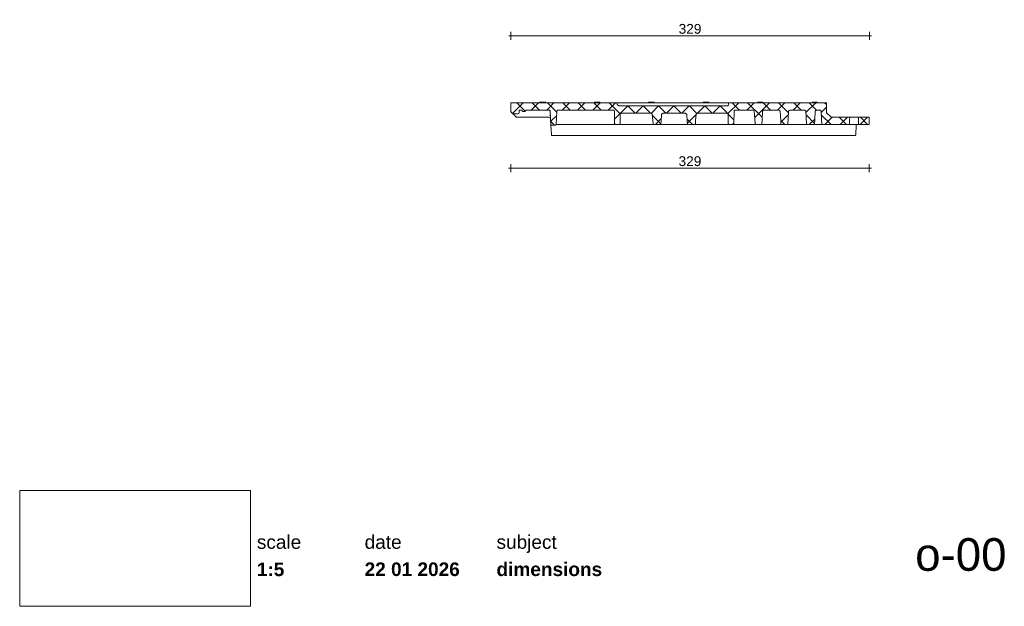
# Paper-space layout 'o-00 dimensions' of a CAD drawing. Header units: millimetres. Extents: x 14 to 195, y 11 to 256.
# Tile 1 of 2: x 14 to 195, y 11 to 119. Entities that reach past the tile are written whole.
import ezdxf
from ezdxf.xclip import XClip

# ---------------------------------------------------------------- set-up
doc = ezdxf.new("R2010")
doc.units = ezdxf.units.MM
doc.header["$MEASUREMENT"] = 0
doc.header["$XCLIPFRAME"] = 0
doc.linetypes.add('Wipeout_Contour', pattern=[1000, 0, -1000])
doc.layers.add('Dim - 1_50_100', color=7, linetype='Continuous')
doc.layers.add('Info - 1_50_100', color=7, linetype='Continuous')
doc.styles.add('GENERATED_STYLE_1', font='HelveticaNeue.ttc')
doc.styles.add('GENERATED_STYLE_2', font='HelveticaNeue.ttc')
doc.styles.add('GENERATED_STYLE_3', font='Helvetica.ttc')
picture_1 = doc.add_image_def('image1.png', size_in_pixel=(317, 159))

# ---------------------------------------------------------------- blocks, each defined once
blk = doc.blocks.new('Drawing_1_1', base_point=(-200, 60))
at = {"color": 2, "linetype": 'Continuous', "lineweight": 0}
for s, insert, char_height, attachment_point, style in [('\\A1;{\\pql;\\fHelvetica Neue|b0|i0|c0|p0;\\W1.000000;scale}', (57.28, 24.14), 2.5, 1, 'GENERATED_STYLE_1'), ('\\A1;{\\pql;\\fHelvetica Neue|b0|i0|c0|p0;\\W1.000000;date}', (77.08, 24.14), 2.5, 1, 'GENERATED_STYLE_1'), ('\\A1;{\\pql;\\fHelvetica Neue|b0|i0|c0|p0;\\W1.000000;subject}', (101.31, 24.14), 2.5, 1, 'GENERATED_STYLE_1'), ('\\A1;{\\pqr;\\fHelvetica Neue|b0|i0|c0|p0;\\W1.000000;o-00}', (195, 23.6), 6, 3, 'GENERATED_STYLE_1'), ('\\A1;{\\pql;\\fHelvetica Neue|b1|i0|c0|p0;\\W1.000000;1:5}', (57.28, 19.12), 2.5, 1, 'GENERATED_STYLE_2'), ('\\A1;{\\pql;\\fHelvetica Neue|b1|i0|c0|p0;\\W1.000000;22 01 2026}', (77.08, 19.14), 2.5, 1, 'GENERATED_STYLE_2'), ('\\A1;{\\pql;\\fHelvetica Neue|b1|i0|c0|p0;\\W1.000000;dimensions}', (101.31, 19.14), 2.5, 1, 'GENERATED_STYLE_2')]:
    blk.add_mtext(s, dxfattribs=dict(at, insert=insert, char_height=char_height, attachment_point=attachment_point, style=style))
at = {"color": 254, "linetype": 'Wipeout_Contour', "lineweight": 0, "ltscale": 174.062972}
blk.add_wipeout([(13.71, 11.09), (56.11, 11.09), (56.11, 32.35), (13.71, 32.35)], dxfattribs=at)
at = {"color": 9, "lineweight": 0}
image = blk.add_image(picture_1, insert=(13.71, 11.09), size_in_units=(42.4, 21.27), dxfattribs=at)
image.set_boundary_path([(-0.5, -0.5), (316.5, 158.5)])
blk = doc.blocks.new('Drawing_2_1', base_point=(-3744.62, 791.38))
at = {"color": 254, "linetype": 'Wipeout_Contour', "lineweight": 0, "ltscale": 849.932872}
blk.add_wipeout([(28.07, 79.33), (192.51, 79.33), (192.51, 245.01), (28.07, 245.01)], dxfattribs=at)
at = {"layer": 'Info - 1_50_100', "linetype": 'Continuous', "lineweight": 0, "true_color": 0x99a3a6}
h = blk.add_hatch(dxfattribs=at)
h.set_pattern_fill('960_Kruis_100_0001', color=253, style=0, pattern_type=2)
h.set_pattern_definition([(45, (135.3133, 101.5511), (-1.41421, 1.41421), []), (135, (135.3133, 101.5511), (1.41421, 1.41421), [])])
h.paths.add_polyline_path([(103.94, 102.04), (103.95, 101.96), (103.98, 101.89), (104.02, 101.83), (104.27, 101.59), (104.33, 101.54), (104.4, 101.51), (104.48, 101.5), (105.15, 101.5), (105.3, 101.53), (105.4, 101.59), (105.45, 101.71), (105.46, 102.03), (105.49, 102.12), (105.54, 102.17), (105.56, 102.19), (105.62, 102.21), (105.63, 102.21), (105.66, 102.22), (105.88, 102.22), (105.98, 102.16), (106.05, 102.09), (106.07, 102.03), (106.07, 102.01), (106.09, 101.96), (106.13, 101.93), (106.17, 101.92), (106.45, 101.92), (106.5, 101.93), (106.54, 101.96), (106.55, 102.01), (106.55, 102.03), (106.75, 102.22), (110.95, 102.22), (111.05, 102.19), (111.12, 102.12), (111.15, 102.03), (111.28, 99.46), (112.19, 99.46), (112.28, 99.56), (112.41, 102.03), (112.44, 102.12), (112.51, 102.19), (112.61, 102.22), (112.64, 102.22), (122.76, 102.22), (122.86, 102.19), (122.93, 102.12), (122.96, 102.03), (123, 99.65), (123.01, 99.61), (123.05, 99.57), (123.1, 99.56), (123.91, 99.56), (123.96, 99.57), (123.99, 99.6), (124.01, 99.65), (124.04, 100.23), (124.03, 101.42), (124.06, 101.52), (124.14, 101.59), (124.23, 101.62), (124.3, 101.62), (129.64, 101.62), (129.82, 101.5), (129.92, 101.43), (130.01, 100.28), (130.06, 99.65), (130.06, 99.63), (130.08, 99.6), (130.1, 99.59), (130.13, 99.57), (130.15, 99.57), (130.2, 99.56), (130.56, 99.56), (131.36, 99.56), (131.38, 99.56), (131.43, 99.57), (131.44, 99.58), (131.48, 99.6), (131.48, 99.62), (131.5, 99.65), (131.53, 100.13), (131.63, 101.43), (131.71, 101.48), (131.92, 101.62), (135.98, 101.62), (136.19, 101.48), (136.26, 101.43), (136.36, 100.13), (136.4, 99.65), (136.41, 99.62), (136.42, 99.6), (136.46, 99.58), (136.47, 99.57), (136.52, 99.56), (136.54, 99.56), (137.33, 99.56), (137.7, 99.56), (137.75, 99.57), (137.77, 99.57), (137.8, 99.59), (137.82, 99.6), (137.83, 99.63), (137.84, 99.65), (137.89, 100.28), (137.97, 101.43), (138.08, 101.5), (138.26, 101.62), (143.6, 101.62), (143.66, 101.62), (143.76, 101.59), (143.83, 101.52), (143.86, 101.43), (143.89, 99.65), (143.99, 99.56), (143.99, 99.55), (144.8, 99.55), (144.9, 99.65), (144.94, 102.02), (144.97, 102.12), (145.04, 102.19), (145.14, 102.22), (145.22, 102.22), (148.43, 102.22), (148.57, 102.11), (148.67, 102.03), (148.77, 100.59), (148.83, 99.65), (148.84, 99.62), (148.84, 99.6), (148.86, 99.59), (148.89, 99.57), (148.91, 99.57), (148.94, 99.56), (149.63, 99.56), (149.93, 99.56), (149.95, 99.56), (149.99, 99.57), (150, 99.58), (150.03, 99.6), (150.04, 99.62), (150.05, 99.65), (150.09, 100.3), (150.2, 102.03), (150.26, 102.08), (150.44, 102.22), (153.16, 102.22), (153.35, 102.08), (153.41, 102.03), (153.52, 100.3), (153.56, 99.65), (153.57, 99.64), (153.58, 99.6), (153.59, 99.59), (153.63, 99.57), (153.64, 99.57), (153.69, 99.56), (153.99, 99.56), (154.69, 99.56), (154.71, 99.56), (154.75, 99.57), (154.76, 99.58), (154.79, 99.6), (154.8, 99.62), (154.81, 99.65), (154.87, 100.59), (154.96, 102.03), (155.07, 102.11), (155.21, 102.22), (157.97, 102.22), (158.13, 102.04), (158.27, 99.65), (158.29, 99.6), (158.32, 99.57), (158.37, 99.56), (158.82, 99.56), (159.35, 99.56), (159.64, 99.56), (159.65, 99.56), (159.69, 99.57), (159.7, 99.58), (159.72, 99.6), (159.73, 99.62), (159.74, 99.65), (159.78, 100.46), (159.86, 102.03), (159.93, 102.09), (160.06, 102.22), (160.45, 102.22), (160.74, 102.22), (160.83, 102.19), (160.91, 102.12), (160.94, 102.03), (161.02, 100.46), (161.06, 99.65), (161.07, 99.62), (161.07, 99.6), (161.1, 99.58), (161.11, 99.57), (161.16, 99.56), (166.16, 99.56), (166.17, 99.75), (166.17, 99.84), (166.17, 99.94), (166.17, 100.04), (166.18, 100.13), (166.18, 100.23), (166.18, 100.32), (166.18, 100.42), (166.18, 100.51), (166.18, 100.61), (166.19, 100.71), (166.18, 100.9), (166.12, 100.9), (163.72, 100.9), (163.7, 100.9), (162.77, 100.9), (162.71, 100.95), (161.95, 101.71), (161.95, 101.77), (161.95, 101.83), (161.92, 103.46), (161.92, 103.47), (161.91, 103.51), (161.87, 103.54), (161.83, 103.56), (145.26, 103.56), (144.04, 103.56), (144, 103.55), (143.96, 103.51), (143.94, 103.47), (143.93, 103.26), (143.93, 103.24), (143.93, 103.23), (143.89, 103.1), (143.88, 103.09), (143.86, 103.07), (143.78, 102.99), (143.77, 102.99), (143.63, 102.96), (128.75, 102.96), (125.59, 102.96), (124.26, 102.96), (124.23, 102.96), (124.15, 102.96), (123.77, 102.98), (123.47, 103.24), (123.45, 103.46), (123.45, 103.51), (123.45, 103.54), (123.45, 103.56), (122.5, 103.56), (104.45, 103.56), (104.05, 103.56), (104, 103.54), (103.97, 103.51), (103.95, 103.46), (103.93, 102.22)])
h = blk.add_hatch(dxfattribs=at)
h.set_pattern_fill('960_Kruis_100_0001', color=253, style=0, pattern_type=2)
h.set_pattern_definition([(45, (168.801, 100.227), (-14.142, 14.142), []), (135, (168.801, 100.227), (14.142, 14.142), [])])
h.paths.add_polyline_path([(167.8, 100.9), (167.83, 99.56), (169.64, 99.56), (169.68, 99.56), (169.73, 99.57), (169.77, 99.61), (169.78, 99.65), (169.8, 100.8), (169.79, 100.85), (169.75, 100.88), (169.7, 100.9)])
at = {"color": 9, "linetype": 'Continuous', "lineweight": 0}
for p, q in [((103.96, 103.5), (103.95, 103.46)), ((104, 103.54), (103.98, 103.52)), ((104.05, 103.56), (104.02, 103.55)), ((104.05, 103.56), (119.26, 103.56)), ((109.19, 103.56), (109.19, 103.64)), ((109.19, 103.64), (109.44, 103.64)), ((109.44, 103.64), (109.54, 103.64)), ((110, 103.64), (109.54, 103.64)), ((110, 103.64), (110.1, 103.64)), ((110.34, 103.64), (110.1, 103.64)), ((110.34, 103.56), (110.34, 103.64)), ((119.29, 103.64), (119.29, 103.56)), ((119.29, 103.64), (119.7, 103.64)), ((119.7, 103.64), (119.99, 103.64)), ((119.99, 103.64), (120.2, 103.64)), ((120.2, 103.64), (120.29, 103.64)), ((120.29, 103.56), (120.29, 103.64)), ((123.45, 103.56), (123.45, 103.54)), ((123.45, 103.54), (123.45, 103.51)), ((123.45, 103.51), (123.45, 103.46)), ((123.47, 103.24), (123.45, 103.46)), ((123.77, 102.98), (123.47, 103.24)), ((128.96, 103.56), (123.86, 103.56)), ((129.16, 103.56), (128.96, 103.56)), ((129.31, 103.56), (129.16, 103.56)), ((129.24, 103.64), (129.24, 103.56)), ((129.28, 103.64), (129.24, 103.64)), ((129.38, 103.64), (129.28, 103.64)), ((129.63, 103.56), (129.31, 103.56)), ((129.55, 103.64), (129.38, 103.64)), ((129.79, 103.64), (129.55, 103.64)), ((129.71, 103.56), (129.63, 103.56)), ((129.71, 103.56), (129.82, 103.56)), ((129.79, 103.64), (130.11, 103.64)), ((129.82, 103.56), (129.9, 103.56)), ((129.9, 103.56), (130.23, 103.56)), ((130.11, 103.64), (130.29, 103.64)), ((130.37, 103.56), (130.23, 103.56)), ((130.29, 103.64), (130.29, 103.56)), ((130.57, 103.56), (130.37, 103.56)), ((138.96, 103.56), (130.57, 103.56)), ((139.16, 103.56), (138.96, 103.56)), ((139.31, 103.56), (139.16, 103.56)), ((139.29, 103.56), (139.29, 103.64)), ((139.74, 103.64), (139.29, 103.64)), ((139.63, 103.56), (139.31, 103.56)), ((139.71, 103.56), (139.63, 103.56)), ((139.82, 103.56), (139.71, 103.56)), ((139.74, 103.64), (139.96, 103.64)), ((139.9, 103.56), (139.82, 103.56)), ((140.23, 103.56), (139.9, 103.56)), ((139.96, 103.64), (140.13, 103.64)), ((140.13, 103.64), (140.25, 103.64)), ((140.37, 103.56), (140.23, 103.56)), ((140.25, 103.64), (140.29, 103.64)), ((140.29, 103.64), (140.29, 103.56)), ((140.57, 103.56), (140.37, 103.56)), ((144.04, 103.56), (140.57, 103.56)), ((143.89, 103.1), (143.92, 103.21)), ((143.95, 103.47), (143.96, 103.51)), ((143.97, 103.52), (143.99, 103.54)), ((144.01, 103.55), (144.04, 103.56)), ((161.82, 103.56), (148.17, 103.56)), ((149.34, 103.56), (149.34, 103.64)), ((150.24, 103.64), (149.34, 103.64)), ((150.24, 103.56), (150.24, 103.64)), ((159.38, 103.64), (159.61, 103.64)), ((159.38, 103.56), (159.38, 103.64)), ((160.12, 103.64), (159.61, 103.64)), ((160.12, 103.64), (160.2, 103.64)), ((160.2, 103.56), (160.2, 103.64)), ((161.87, 103.54), (161.83, 103.55)), ((161.9, 103.52), (161.87, 103.54)), ((161.91, 103.51), (161.92, 103.47)), ((103.93, 102.18), (103.94, 102.04)), ((103.95, 101.96), (103.94, 102.02)), ((103.97, 101.91), (103.95, 101.96)), ((103.99, 101.88), (104.02, 101.83)), ((112.44, 102.12), (112.41, 102.03)), ((112.51, 102.19), (112.44, 102.12)), ((112.51, 102.19), (112.61, 102.22)), ((122.67, 102.22), (122.76, 102.22)), ((122.86, 102.19), (122.76, 102.22)), ((122.93, 102.12), (122.86, 102.19)), ((122.93, 102.12), (122.96, 102.03)), ((122.96, 102.03), (122.96, 102.02)), ((123, 99.65), (122.96, 102.02)), ((123.77, 102.98), (124.15, 102.96)), ((124.06, 101.52), (124.03, 101.43)), ((124.03, 101.43), (124.03, 101.42)), ((124.14, 101.59), (124.06, 101.52)), ((124.14, 101.59), (124.23, 101.62)), ((124.23, 102.96), (124.15, 102.96)), ((124.26, 102.96), (124.23, 102.96)), ((124.3, 101.62), (124.23, 101.62)), ((143.63, 102.96), (128.75, 102.96)), ((143.66, 101.62), (143.6, 101.62)), ((143.74, 102.99), (143.63, 102.96)), ((143.76, 101.59), (143.66, 101.62)), ((143.83, 101.52), (143.76, 101.59)), ((143.86, 103.07), (143.78, 102.99)), ((143.86, 101.43), (143.83, 101.52)), ((143.86, 101.43), (143.86, 101.42)), ((143.89, 99.65), (143.86, 101.42)), ((144.9, 99.65), (144.94, 102.02)), ((144.94, 102.03), (144.97, 102.12)), ((144.94, 102.03), (144.94, 102.02)), ((144.97, 102.12), (145.04, 102.19)), ((145.14, 102.22), (145.04, 102.19)), ((145.22, 102.22), (145.14, 102.22)), ((160.83, 102.19), (160.74, 102.22)), ((160.83, 102.19), (160.91, 102.12)), ((160.94, 102.03), (160.91, 102.12)), ((111.14, 100.79), (111.11, 100.82)), ((111.28, 99.61), (111.27, 99.65)), ((111.28, 99.46), (111.28, 99.61)), ((112.19, 99.46), (112.28, 99.56)), ((123, 99.65), (123.01, 99.61)), ((123.01, 99.61), (123.05, 99.57)), ((124.02, 100.62), (124.02, 100.62)), ((143.88, 100.62), (143.88, 100.62)), ((143.89, 99.65), (143.99, 99.56)), ((143.98, 99.56), (143.99, 99.55)), ((143.99, 99.56), (143.99, 99.55)), ((144.8, 99.55), (143.99, 99.55)), ((144.8, 99.55), (144.9, 99.65)), ((144.91, 100.62), (144.91, 100.62)), ((167.45, 99.56), (167.39, 99.46)), ((169.69, 99.56), (169.73, 99.57)), ((169.74, 100.89), (169.7, 100.9)), ((169.73, 99.57), (169.76, 99.6)), ((169.78, 100.85), (169.75, 100.88)), ((169.78, 99.64), (169.77, 99.61)), ((169.8, 100.8), (169.78, 99.9)), ((169.8, 100.81), (169.79, 100.85)), ((111.43, 99.47), (111.28, 99.46)), ((111.28, 99.46), (111.38, 97.65)), ((111.78, 99.46), (111.43, 99.47)), ((111.78, 99.46), (112.19, 99.46)), ((167.3, 97.65), (167.39, 99.46)), ((111.39, 97.6), (111.38, 97.65)), ((111.43, 97.57), (111.39, 97.6)), ((111.48, 97.56), (111.43, 97.57)), ((111.6, 97.56), (111.48, 97.56)), ((111.88, 97.56), (111.6, 97.56)), ((166.8, 97.56), (111.88, 97.56)), ((166.8, 97.57), (166.8, 97.56)), ((166.8, 97.56), (167.08, 97.56)), ((167.08, 97.56), (167.2, 97.56)), ((167.25, 97.57), (167.2, 97.56)), ((167.28, 97.6), (167.25, 97.57)), ((167.3, 97.65), (167.28, 97.6))]:
    blk.add_line(p, q, dxfattribs=at)
at = {"color": 1, "linetype": 'Continuous', "lineweight": 0}
for p, q in [((103.97, 103.5), (103.96, 103.5)), ((103.98, 103.52), (103.97, 103.51)), ((104.02, 103.55), (104.01, 103.55)), ((119.26, 103.56), (122.5, 103.56)), ((143.92, 103.21), (143.93, 103.23)), ((143.94, 103.47), (143.95, 103.47)), ((143.96, 103.51), (143.97, 103.52)), ((144, 103.55), (144.01, 103.55)), ((148.17, 103.56), (145.26, 103.56)), ((161.83, 103.55), (161.83, 103.56)), ((161.91, 103.51), (161.9, 103.52)), ((161.92, 103.47), (161.92, 103.46)), ((103.93, 102.21), (103.93, 102.18)), ((103.94, 102.02), (103.94, 102.03)), ((103.97, 101.89), (103.97, 101.91)), ((103.98, 101.89), (103.99, 101.88)), ((104.27, 101.59), (104.3, 101.56)), ((104.27, 101.59), (104.34, 101.52)), ((104.37, 101.52), (104.33, 101.54)), ((104.34, 101.52), (104.53, 101.33)), ((104.44, 101.5), (104.48, 101.5)), ((104.87, 100.99), (104.53, 101.33)), ((105.22, 101.52), (105.15, 101.5)), ((105.3, 101.53), (105.4, 101.59)), ((105.45, 101.71), (105.4, 101.59)), ((105.45, 101.81), (105.46, 102.03)), ((105.45, 101.71), (105.45, 101.78)), ((105.46, 102.03), (105.48, 102.09)), ((105.49, 102.12), (105.54, 102.17)), ((105.49, 102.12), (105.49, 102.12)), ((105.57, 102.19), (105.56, 102.19)), ((105.62, 102.21), (105.57, 102.19)), ((106.17, 101.92), (106.45, 101.92)), ((106.36, 101.92), (106.45, 101.92)), ((109.72, 102.22), (107.24, 102.22)), ((110.95, 102.22), (111.01, 102.2)), ((111.05, 102.19), (111.09, 102.15)), ((111.12, 102.12), (111.14, 102.06)), ((112.28, 99.56), (112.41, 102.03)), ((115.98, 102.22), (122.67, 102.22)), ((128.75, 102.96), (125.59, 102.96)), ((143.77, 102.99), (143.74, 102.99)), ((143.88, 103.09), (143.86, 103.07)), ((157.97, 102.22), (158.13, 102.04)), ((158.13, 102.04), (158.27, 99.65)), ((160.45, 102.22), (160.74, 102.22)), ((104.93, 100.94), (104.87, 100.99)), ((105, 100.91), (104.93, 100.94)), ((105.08, 100.9), (105, 100.91)), ((110.92, 100.9), (105.08, 100.9)), ((111.11, 100.82), (110.92, 100.9)), ((111.22, 100.61), (111.14, 100.79)), ((111.27, 99.77), (111.27, 99.77)), ((111.27, 99.74), (111.27, 99.74)), ((111.27, 99.72), (111.27, 99.72)), ((111.27, 99.72), (111.27, 99.72)), ((111.27, 99.72), (111.27, 99.72)), ((112.28, 99.56), (112.38, 99.56)), ((112.38, 99.56), (122.9, 99.56)), ((122.9, 99.56), (123.1, 99.56)), ((123.06, 99.57), (123.1, 99.56)), ((123.91, 99.56), (123.94, 99.57)), ((123.91, 99.56), (124.03, 99.56)), ((124.03, 99.56), (124.25, 99.56)), ((124.25, 99.56), (130.2, 99.56)), ((130.56, 99.56), (131.36, 99.56)), ((131.36, 99.56), (133.81, 99.56)), ((133.81, 99.56), (134.09, 99.56)), ((134.09, 99.56), (136.54, 99.56)), ((137.33, 99.56), (136.54, 99.56)), ((137.7, 99.56), (143.65, 99.56)), ((143.65, 99.56), (143.87, 99.56)), ((143.87, 99.56), (143.99, 99.56)), ((148.94, 99.56), (144.81, 99.56)), ((149.93, 99.56), (151.6, 99.56)), ((151.6, 99.56), (151.92, 99.56)), ((151.92, 99.56), (153.69, 99.56)), ((158.01, 99.56), (154.69, 99.56)), ((158.01, 99.56), (158.23, 99.56)), ((158.23, 99.56), (158.37, 99.56)), ((158.27, 99.65), (158.29, 99.6)), ((158.29, 99.6), (158.32, 99.57)), ((158.32, 99.57), (158.37, 99.56)), ((158.37, 99.56), (158.82, 99.56)), ((159.35, 99.56), (159.64, 99.56)), ((159.64, 99.56), (160.96, 99.56)), ((160.96, 99.56), (161.16, 99.56)), ((161.07, 99.6), (161.1, 99.58)), ((161.16, 99.56), (161.11, 99.57)), ((161.16, 99.56), (166.16, 99.56)), ((166.16, 99.56), (166.18, 99.56)), ((166.17, 100.04), (166.17, 99.94)), ((166.17, 99.75), (166.17, 99.84)), ((166.18, 100.9), (166.21, 100.9)), ((166.18, 100.51), (166.18, 100.61)), ((166.18, 100.32), (166.18, 100.42)), ((166.18, 100.13), (166.18, 100.23)), ((166.18, 99.56), (166.24, 99.56)), ((166.21, 100.9), (166.28, 100.9)), ((166.24, 99.56), (166.24, 99.56)), ((166.24, 99.56), (166.34, 99.56)), ((166.28, 100.9), (166.39, 100.9)), ((166.35, 99.56), (166.34, 99.56)), ((166.35, 99.56), (166.47, 99.56)), ((166.39, 100.9), (166.53, 100.9)), ((166.49, 99.56), (166.47, 99.56)), ((166.49, 99.56), (166.56, 99.56)), ((166.53, 100.9), (166.71, 100.9)), ((166.56, 99.56), (166.63, 99.56)), ((166.65, 99.56), (166.56, 99.56)), ((166.65, 99.56), (166.73, 99.56)), ((166.71, 100.9), (166.9, 100.9)), ((166.73, 99.56), (166.81, 99.56)), ((166.83, 99.56), (166.73, 99.56)), ((166.83, 99.56), (166.92, 99.56)), ((166.9, 100.9), (167.09, 100.9)), ((167.02, 99.56), (166.92, 99.56)), ((166.92, 99.56), (166.99, 99.56)), ((166.99, 99.56), (167.02, 99.56)), ((167.02, 99.56), (167.1, 99.56)), ((167.09, 100.9), (167.28, 100.9)), ((167.21, 99.56), (167.1, 99.56)), ((167.18, 99.56), (167.21, 99.56)), ((167.21, 99.56), (167.29, 99.56)), ((167.28, 100.9), (167.45, 100.9)), ((167.38, 99.56), (167.29, 99.56)), ((167.35, 99.56), (167.38, 99.56)), ((167.38, 99.56), (167.46, 99.56)), ((167.45, 100.9), (167.6, 100.9)), ((167.54, 99.56), (167.46, 99.56)), ((167.51, 99.56), (167.54, 99.56)), ((167.54, 99.56), (167.6, 99.56)), ((167.6, 100.9), (167.71, 100.9)), ((167.67, 99.56), (167.6, 99.56)), ((167.64, 99.56), (167.67, 99.56)), ((167.67, 99.56), (167.71, 99.56)), ((167.71, 100.9), (167.78, 100.9)), ((167.76, 99.56), (167.71, 99.56)), ((167.74, 99.56), (167.76, 99.56)), ((167.76, 99.56), (167.79, 99.56)), ((167.78, 100.9), (167.8, 100.9)), ((167.81, 99.56), (167.79, 99.56)), ((167.81, 99.56), (167.81, 99.56)), ((167.81, 99.56), (167.82, 99.56)), ((169.4, 99.56), (169.4, 99.56)), ((169.68, 99.56), (169.69, 99.56)), ((169.75, 100.88), (169.74, 100.89)), ((169.76, 99.6), (169.76, 99.6)), ((169.78, 100.85), (169.78, 100.85)), ((169.78, 99.9), (169.78, 99.73)), ((169.78, 99.65), (169.78, 99.64)), ((169.8, 100.8), (169.8, 100.81))]:
    blk.add_line(p, q, dxfattribs=at)
at = {"color": 2, "linetype": 'Continuous', "lineweight": 0}
for p, q in [((143.94, 103.47), (143.94, 103.46)), ((161.83, 103.56), (161.82, 103.56)), ((103.94, 102.04), (103.94, 102.03)), ((103.98, 101.89), (103.98, 101.89)), ((104.06, 101.79), (104.06, 101.79)), ((104.08, 101.77), (104.09, 101.76)), ((124.3, 101.62), (129.64, 101.62)), ((131.92, 101.62), (135.98, 101.62)), ((138.26, 101.62), (143.6, 101.62)), ((145.22, 102.22), (148.43, 102.22)), ((150.44, 102.22), (153.16, 102.22)), ((155.21, 102.22), (157.97, 102.22)), ((111.26, 99.99), (111.26, 99.98)), ((111.26, 99.82), (111.26, 99.82)), ((111.27, 99.72), (111.27, 99.72)), ((111.27, 99.72), (111.27, 99.72)), ((169.2, 100.9), (169.19, 100.9)), ((169.19, 99.56), (169.19, 99.56)), ((169.41, 100.9), (169.41, 100.9)), ((169.6, 99.56), (169.6, 99.56)), ((169.61, 100.9), (169.61, 100.9)), ((169.68, 99.56), (169.68, 99.56)), ((169.8, 100.8), (169.8, 100.8))]:
    blk.add_line(p, q, dxfattribs=at)
at = {"color": 2, "linetype": 'Continuous', "lineweight": 0, "flags": 128}
for points in [[(103.97, 103.51), (103.95, 103.46), (103.93, 102.3), (103.93, 102.24), (103.93, 102.22), (103.93, 102.21), (103.94, 102.04), (103.95, 101.96), (103.97, 101.89), (104.02, 101.83), (104.06, 101.79), (104.08, 101.77), (104.22, 101.63), (104.27, 101.59), (104.3, 101.56), (104.33, 101.54), (104.37, 101.52), (104.4, 101.51), (104.44, 101.5), (104.48, 101.5), (104.81, 101.5), (105.15, 101.5), (105.22, 101.52), (105.3, 101.53)], [(104, 103.54), (103.97, 103.51)], [(123.86, 103.56), (122.5, 103.56), (104.05, 103.56), (104.01, 103.55)], [(143.96, 103.51), (143.94, 103.46), (143.93, 103.26), (143.93, 103.24), (143.93, 103.23), (143.89, 103.1)], [(143.99, 103.54), (143.96, 103.51)], [(161.87, 103.54), (161.82, 103.56), (145.26, 103.56), (144.04, 103.56), (144, 103.55)], [(161.91, 103.51), (161.87, 103.54)], [(161.95, 101.71), (161.95, 101.77), (161.95, 101.83), (161.92, 103.46), (161.91, 103.51)], [(105.45, 101.78), (105.45, 101.81), (105.46, 102.03), (105.48, 102.09), (105.49, 102.12)], [(105.62, 102.21), (105.63, 102.21), (105.66, 102.22), (105.87, 102.22)], [(105.88, 102.22), (105.98, 102.16), (106.05, 102.09)], [(106.05, 102.09), (106.07, 102.03), (106.07, 102.02), (106.08, 101.98), (106.09, 101.96)], [(106.09, 101.96), (106.11, 101.94), (106.13, 101.93)], [(106.13, 101.93), (106.16, 101.92), (106.17, 101.92), (106.36, 101.92), (106.45, 101.92), (106.47, 101.92), (106.5, 101.93)], [(106.5, 101.93), (106.53, 101.95), (106.54, 101.96)], [(106.54, 101.96), (106.55, 102), (106.55, 102.01), (106.55, 102.02)], [(106.55, 102.03), (106.69, 102.15), (106.75, 102.22)], [(106.75, 102.22), (109.72, 102.22), (110.95, 102.22), (111.01, 102.2), (111.05, 102.19)], [(111.05, 102.19), (111.09, 102.15), (111.12, 102.12)], [(111.12, 102.12), (111.14, 102.06), (111.15, 102.03), (111.18, 101.46), (111.19, 101.18), (111.2, 101.03), (111.21, 100.96), (111.25, 100.13), (111.25, 100.05), (111.25, 100.01), (111.26, 99.99), (111.26, 99.82), (111.27, 99.77), (111.27, 99.74), (111.27, 99.72), (111.27, 99.65)], [(112.61, 102.22), (115.98, 102.22), (122.67, 102.22)], [(123.99, 99.6), (124, 99.64), (124.01, 99.65), (124.04, 100.23), (124.03, 101.43)], [(143.78, 102.99), (143.77, 102.99), (143.63, 102.96), (125.59, 102.96), (124.26, 102.96)], [(129.64, 101.62), (129.82, 101.5), (129.92, 101.43)], [(129.92, 101.43), (130.01, 100.28), (130.06, 99.65), (130.06, 99.63), (130.08, 99.6)], [(131.48, 99.6), (131.48, 99.62), (131.5, 99.65), (131.53, 100.13), (131.63, 101.43)], [(131.63, 101.43), (131.71, 101.48), (131.92, 101.62)], [(135.98, 101.62), (136.19, 101.48), (136.26, 101.43)], [(136.26, 101.43), (136.36, 100.13), (136.4, 99.65), (136.41, 99.62), (136.42, 99.6)], [(137.82, 99.6), (137.83, 99.63), (137.84, 99.65), (137.89, 100.28), (137.97, 101.43)], [(137.97, 101.43), (138.08, 101.5), (138.26, 101.62)], [(143.89, 103.1), (143.88, 103.09), (143.78, 102.99)], [(148.43, 102.22), (148.57, 102.11), (148.67, 102.03)], [(148.67, 102.03), (148.77, 100.59), (148.83, 99.65), (148.84, 99.62), (148.84, 99.6)], [(150.03, 99.6), (150.04, 99.62), (150.05, 99.65), (150.09, 100.3), (150.2, 102.03)], [(150.2, 102.03), (150.26, 102.08), (150.44, 102.22)], [(153.16, 102.22), (153.35, 102.08), (153.41, 102.03)], [(153.41, 102.03), (153.52, 100.3), (153.56, 99.65), (153.57, 99.64), (153.58, 99.6)], [(154.79, 99.6), (154.8, 99.62), (154.81, 99.65), (154.87, 100.59), (154.96, 102.03)], [(154.96, 102.03), (155.07, 102.11), (155.21, 102.22)], [(159.72, 99.6), (159.73, 99.62), (159.74, 99.65), (159.78, 100.46), (159.86, 102.03)], [(159.86, 102.03), (159.93, 102.09), (160.06, 102.22)], [(160.06, 102.22), (160.45, 102.22), (160.74, 102.22)], [(160.94, 102.03), (161.02, 100.46), (161.06, 99.65), (161.07, 99.62), (161.07, 99.6)], [(162.77, 100.9), (162.71, 100.95), (161.95, 101.71)], [(123.05, 99.57), (123.06, 99.57), (123.1, 99.56), (123.38, 99.56), (123.91, 99.56), (123.94, 99.57), (123.96, 99.57)], [(123.96, 99.57), (123.97, 99.58), (123.99, 99.6)], [(130.08, 99.6), (130.1, 99.59), (130.13, 99.57), (130.15, 99.57), (130.2, 99.56), (130.56, 99.56), (131.36, 99.56), (131.38, 99.56), (131.43, 99.57), (131.44, 99.58), (131.48, 99.6)], [(136.42, 99.6), (136.46, 99.58), (136.47, 99.57), (136.52, 99.56), (136.54, 99.56), (137.33, 99.56), (137.7, 99.56), (137.75, 99.57), (137.77, 99.57), (137.8, 99.59), (137.82, 99.6)], [(148.84, 99.6), (148.86, 99.59), (148.89, 99.57)], [(148.89, 99.57), (148.91, 99.57), (148.94, 99.56), (149.63, 99.56), (149.93, 99.56), (149.95, 99.56), (149.99, 99.57)], [(149.99, 99.57), (150, 99.58), (150.03, 99.6)], [(153.58, 99.6), (153.59, 99.59), (153.63, 99.57)], [(153.63, 99.57), (153.64, 99.57), (153.69, 99.56), (153.99, 99.56), (154.69, 99.56), (154.71, 99.56), (154.75, 99.57)], [(154.75, 99.57), (154.76, 99.58), (154.79, 99.6)], [(158.82, 99.56), (159.35, 99.56), (159.64, 99.56), (159.65, 99.56), (159.69, 99.57)], [(159.69, 99.57), (159.7, 99.58), (159.72, 99.6)], [(161.07, 99.6), (161.1, 99.58), (161.11, 99.57)], [(166.18, 100.9), (166.12, 100.9), (163.72, 100.9), (163.7, 100.9), (162.77, 100.9)], [(166.16, 99.56), (166.17, 99.75), (166.17, 99.84), (166.17, 99.94), (166.17, 100.04), (166.18, 100.13), (166.18, 100.23), (166.18, 100.32), (166.18, 100.42), (166.18, 100.51), (166.18, 100.61), (166.19, 100.71), (166.18, 100.9)], [(167.8, 100.9), (167.81, 100.71), (167.81, 100.51), (167.81, 100.32), (167.82, 100.13), (167.82, 99.94), (167.82, 99.75), (167.83, 99.56)], [(169.75, 100.88), (169.7, 100.9), (169.61, 100.9), (169.41, 100.9), (169.19, 100.9), (167.83, 100.9), (167.8, 100.9)], [(167.82, 99.56), (167.85, 99.56), (169.19, 99.56), (169.4, 99.56), (169.6, 99.56), (169.68, 99.56), (169.73, 99.57)], [(169.73, 99.57), (169.76, 99.6)], [(169.79, 100.85), (169.75, 100.88)], [(169.77, 99.61), (169.78, 99.65), (169.78, 99.73), (169.8, 100.8), (169.79, 100.85)]]:
    blk.add_lwpolyline(points, dxfattribs=at)
at = {"layer": 'Dim - 1_50_100', "color": 1, "linetype": 'Continuous', "lineweight": 0}
for p, q in [((103.55, 115.84), (103.95, 115.84)), ((103.95, 115.09), (103.95, 116.59)), ((103.95, 115.84), (169.82, 115.84)), ((169.82, 115.09), (169.82, 116.59)), ((169.82, 115.84), (170.22, 115.84)), ((103.94, 90.79), (103.94, 92.29)), ((169.8, 90.79), (169.8, 92.29)), ((103.54, 91.54), (103.94, 91.54)), ((103.94, 91.54), (169.8, 91.54)), ((169.8, 91.54), (170.2, 91.54))]:
    blk.add_line(p, q, dxfattribs=at)
at = {"layer": 'Info - 1_50_100', "color": 9, "linetype": 'Continuous', "lineweight": 0, "flags": 128}
for points in [[(103.94, 102.04), (103.95, 101.96), (103.98, 101.89), (104.02, 101.83), (104.27, 101.59), (104.33, 101.54), (104.4, 101.51), (104.48, 101.5), (105.15, 101.5), (105.3, 101.53), (105.4, 101.59), (105.45, 101.71), (105.46, 102.03), (105.49, 102.12), (105.54, 102.17), (105.56, 102.19), (105.62, 102.21), (105.63, 102.21), (105.66, 102.22), (105.88, 102.22), (105.98, 102.16), (106.05, 102.09), (106.07, 102.03), (106.07, 102.01), (106.09, 101.96), (106.13, 101.93), (106.17, 101.92), (106.45, 101.92), (106.5, 101.93), (106.54, 101.96), (106.55, 102.01), (106.55, 102.03), (106.75, 102.22), (110.95, 102.22), (111.05, 102.19), (111.12, 102.12), (111.15, 102.03), (111.28, 99.46), (112.19, 99.46), (112.28, 99.56), (112.41, 102.03), (112.44, 102.12), (112.51, 102.19), (112.61, 102.22), (112.64, 102.22), (122.76, 102.22), (122.86, 102.19), (122.93, 102.12), (122.96, 102.03), (123, 99.65), (123.01, 99.61), (123.05, 99.57), (123.1, 99.56), (123.91, 99.56), (123.96, 99.57), (123.99, 99.6), (124.01, 99.65), (124.04, 100.23), (124.03, 101.42), (124.06, 101.52), (124.14, 101.59), (124.23, 101.62), (124.3, 101.62), (129.64, 101.62), (129.82, 101.5), (129.92, 101.43), (130.01, 100.28), (130.06, 99.65), (130.06, 99.63), (130.08, 99.6), (130.1, 99.59), (130.13, 99.57), (130.15, 99.57), (130.2, 99.56), (130.56, 99.56), (131.36, 99.56), (131.38, 99.56), (131.43, 99.57), (131.44, 99.58), (131.48, 99.6), (131.48, 99.62), (131.5, 99.65), (131.53, 100.13), (131.63, 101.43), (131.71, 101.48), (131.92, 101.62), (135.98, 101.62), (136.19, 101.48), (136.26, 101.43), (136.36, 100.13), (136.4, 99.65), (136.41, 99.62), (136.42, 99.6), (136.46, 99.58), (136.47, 99.57), (136.52, 99.56), (136.54, 99.56), (137.33, 99.56), (137.7, 99.56), (137.75, 99.57), (137.77, 99.57), (137.8, 99.59), (137.82, 99.6), (137.83, 99.63), (137.84, 99.65), (137.89, 100.28), (137.97, 101.43), (138.08, 101.5), (138.26, 101.62), (143.6, 101.62), (143.66, 101.62), (143.76, 101.59), (143.83, 101.52), (143.86, 101.43), (143.89, 99.65), (143.99, 99.56), (143.99, 99.55), (144.8, 99.55), (144.9, 99.65), (144.94, 102.02), (144.97, 102.12), (145.04, 102.19), (145.14, 102.22), (145.22, 102.22), (148.43, 102.22), (148.57, 102.11), (148.67, 102.03), (148.77, 100.59), (148.83, 99.65), (148.84, 99.62), (148.84, 99.6), (148.86, 99.59), (148.89, 99.57), (148.91, 99.57), (148.94, 99.56), (149.63, 99.56), (149.93, 99.56), (149.95, 99.56), (149.99, 99.57), (150, 99.58), (150.03, 99.6), (150.04, 99.62), (150.05, 99.65), (150.09, 100.3), (150.2, 102.03), (150.26, 102.08), (150.44, 102.22), (153.16, 102.22), (153.35, 102.08), (153.41, 102.03), (153.52, 100.3), (153.56, 99.65), (153.57, 99.64), (153.58, 99.6), (153.59, 99.59), (153.63, 99.57), (153.64, 99.57), (153.69, 99.56), (153.99, 99.56), (154.69, 99.56), (154.71, 99.56), (154.75, 99.57), (154.76, 99.58), (154.79, 99.6), (154.8, 99.62), (154.81, 99.65), (154.87, 100.59), (154.96, 102.03), (155.07, 102.11), (155.21, 102.22), (157.97, 102.22), (158.13, 102.04), (158.27, 99.65), (158.29, 99.6), (158.32, 99.57), (158.37, 99.56), (158.82, 99.56), (159.35, 99.56), (159.64, 99.56), (159.65, 99.56), (159.69, 99.57), (159.7, 99.58), (159.72, 99.6), (159.73, 99.62), (159.74, 99.65), (159.78, 100.46), (159.86, 102.03), (159.93, 102.09), (160.06, 102.22), (160.45, 102.22), (160.74, 102.22), (160.83, 102.19), (160.91, 102.12), (160.94, 102.03), (161.02, 100.46), (161.06, 99.65), (161.07, 99.62), (161.07, 99.6), (161.1, 99.58), (161.11, 99.57), (161.16, 99.56), (166.16, 99.56), (166.17, 99.75), (166.17, 99.84), (166.17, 99.94), (166.17, 100.04), (166.18, 100.13), (166.18, 100.23), (166.18, 100.32), (166.18, 100.42), (166.18, 100.51), (166.18, 100.61), (166.19, 100.71), (166.18, 100.9), (166.12, 100.9), (163.72, 100.9), (163.7, 100.9), (162.77, 100.9), (162.71, 100.95), (161.95, 101.71), (161.95, 101.77), (161.95, 101.83), (161.92, 103.46), (161.92, 103.47), (161.91, 103.51), (161.87, 103.54), (161.83, 103.56), (145.26, 103.56), (144.04, 103.56), (144, 103.55), (143.96, 103.51), (143.94, 103.47), (143.93, 103.26), (143.93, 103.24), (143.93, 103.23), (143.89, 103.1), (143.88, 103.09), (143.86, 103.07), (143.78, 102.99), (143.77, 102.99), (143.63, 102.96), (128.75, 102.96), (125.59, 102.96), (124.26, 102.96), (124.23, 102.96), (124.15, 102.96), (123.77, 102.98), (123.47, 103.24), (123.45, 103.46), (123.45, 103.51), (123.45, 103.54), (123.45, 103.56), (122.5, 103.56), (104.45, 103.56), (104.05, 103.56), (104, 103.54), (103.97, 103.51), (103.95, 103.46), (103.93, 102.22)], [(167.8, 100.9), (167.83, 99.56), (169.64, 99.56), (169.68, 99.56), (169.73, 99.57), (169.77, 99.61), (169.78, 99.65), (169.8, 100.8), (169.79, 100.85), (169.75, 100.88), (169.7, 100.9)]]:
    blk.add_lwpolyline(points, close=True, dxfattribs=at)
at = {"layer": 'Dim - 1_50_100', "color": 2, "linetype": 'Continuous', "lineweight": 0, "char_height": 1.8, "width": 4.2398, "attachment_point": 7, "style": 'GENERATED_STYLE_3'}
for insert in [(134.76, 116.2), (134.75, 91.9)]:
    blk.add_mtext('\\A1;{\\pql;\\fHelvetica|b0|i0|c0|p0;\\W1.000000;329}', dxfattribs=dict(at, insert=insert))

psp = doc.layouts.new('o-00 dimensions')

# ---------------------------------------------------------------- block references
at = {"color": 4, "linetype": 'Continuous', "lineweight": 0}
ref = psp.add_blockref('Drawing_2_1', (-3744.62, 791.38), dxfattribs=at)
XClip(ref).set_block_clipping_path([(28.0700195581, 79.3340108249), (192.506692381, 245.0146977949)])
ref = psp.add_blockref('Drawing_1_1', (-200, 60), dxfattribs=at)
XClip(ref).set_block_clipping_path([(-287.3178906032, -75.7273941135), (502.7286062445, 56.3449743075)])

doc.saveas('drawing.dxf')
